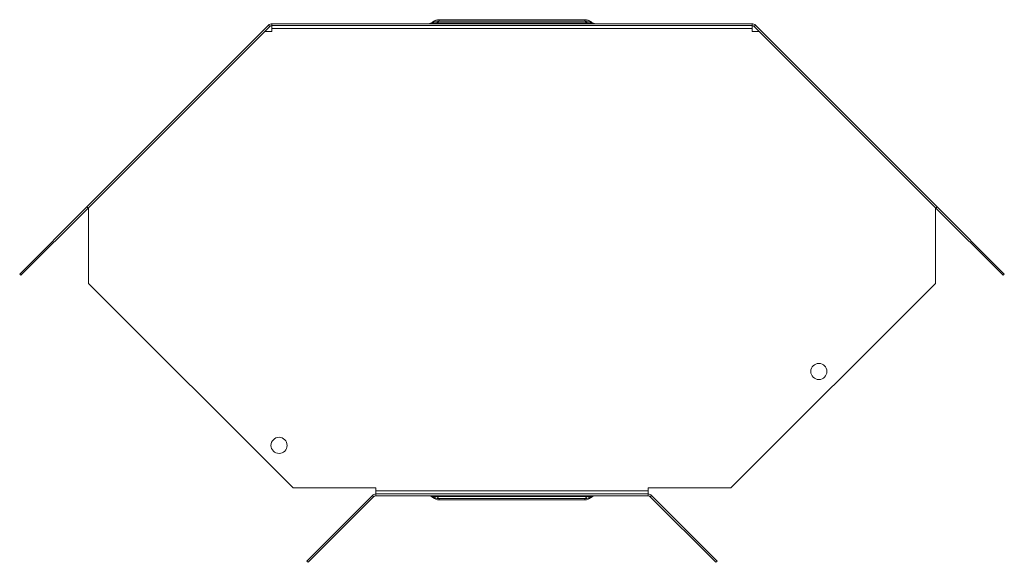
# Model space of a CAD drawing. Header units: millimetres. Extents: x -54 to 5795, y -1527 to 480.
# Tile 7 of 16: x 1472 to 1960, y -744 to -475. Entities that reach past the tile are written whole.
import ezdxf

# ---------------------------------------------------------------- set-up
doc = ezdxf.new("R2010")
doc.units = ezdxf.units.MM

msp = doc.modelspace()

# ---------------------------------------------------------------- linework, layer by layer
at = {"color": 7, "linetype": 'Continuous', "lineweight": 15}
for p, q in [((1505.63, -567.87), (1595.7, -477.8)), ((1596.34, -478.44), (1595.7, -477.8)), ((1597.4, -477.1), (1597.4, -478)), ((1597.4, -477.1), (1835.31, -477.1)), ((1597.4, -478), (1835.31, -478)), ((1597.4, -478), (1597.4, -479.5)), ((1753.69, -476.68), (1679.02, -476.68)), ((1752.64, -475.8), (1680.07, -475.8)), ((1752.35, -475.1), (1680.35, -475.1)), ((1835.31, -477.1), (1835.31, -478)), ((1835.31, -479.5), (1835.31, -478)), ((1836.37, -478.44), (1837, -477.8)), ((1837, -477.8), (1927.08, -567.87)), ((1506.27, -568.51), (1596.34, -478.44)), ((1597.4, -481), (1593.78, -481)), ((1597.4, -479.5), (1835.31, -479.5)), ((1597.4, -479.5), (1597.4, -481)), ((1835.31, -481), (1835.31, -479.5)), ((1838.93, -481), (1835.31, -481)), ((1836.37, -478.44), (1926.44, -568.51)), ((1472.35, -601.16), (1505.63, -567.87)), ((1472.99, -601.79), (1506.27, -568.51)), ((1505.63, -567.87), (1506.27, -568.51)), ((1506.53, -568.25), (1506.53, -605.88)), ((1926.18, -605.88), (1926.18, -568.25)), ((1927.08, -567.87), (1926.44, -568.51)), ((1959.72, -601.79), (1926.44, -568.51)), ((1960.36, -601.16), (1927.08, -567.87)), ((1472.35, -601.16), (1472.99, -601.79)), ((1960.36, -601.16), (1959.72, -601.79)), ((1506.53, -605.88), (1607.84, -707.2)), ((1824.87, -707.2), (1926.18, -605.88)), ((1607.84, -707.2), (1648.85, -707.2)), ((1648.85, -707.2), (1648.85, -708.7)), ((1783.85, -707.2), (1824.87, -707.2)), ((1783.85, -708.7), (1783.85, -707.2)), ((1614.63, -743.43), (1647.16, -710.9)), ((1615.26, -744.07), (1647.79, -711.54)), ((1647.16, -710.9), (1647.79, -711.54)), ((1783.85, -708.7), (1648.85, -708.7)), ((1648.85, -708.7), (1648.85, -710.2)), ((1648.85, -711.1), (1648.85, -710.2)), ((1783.85, -710.2), (1648.85, -710.2)), ((1783.85, -711.1), (1648.85, -711.1)), ((1679.02, -711.52), (1753.69, -711.52)), ((1680.07, -712.4), (1752.64, -712.4)), ((1783.85, -710.2), (1783.85, -708.7)), ((1783.85, -711.1), (1783.85, -710.2)), ((1785.55, -710.9), (1784.91, -711.54)), ((1817.45, -744.07), (1784.91, -711.54)), ((1818.08, -743.43), (1785.55, -710.9)), ((1680.35, -713.1), (1752.35, -713.1)), ((1614.63, -743.43), (1615.26, -744.07)), ((1818.08, -743.43), (1817.45, -744.07))]:
    msp.add_line(p, q, dxfattribs=at)
for centre in [(1868.45, -649.47), (1600.9, -686.11)]:
    msp.add_circle(centre, 4, dxfattribs=at)
for centre, radius, start, end in [((1597.4, -479.5), 2.4, 90, 135), ((1597.4, -479.5), 1.5, 90, 135), ((1674.73, -473.2), 3.9, 270, 309.1695), ((1675.01, -473.34), 3.76, 270.0566, 306.1241), ((1675.55, -473.49), 3.6, 270.0375, 294.9804), ((1678.2, -480.3), 3.72, 77.2194, 107.6312), ((1680.35, -480.1), 5, 90, 129.1695), ((1679.48, -480.17), 4.41, 82.3327, 120.6646), ((1752.35, -480.1), 5, 50.8305, 90), ((1753.23, -480.17), 4.41, 59.3354, 97.6673), ((1754.51, -480.3), 3.72, 72.3688, 102.7806), ((1757.7, -473.34), 3.76, 233.8759, 269.9434), ((1757.98, -473.2), 3.9, 230.8305, 270), ((1757.16, -473.49), 3.6, 245.0196, 269.9625), ((1835.31, -479.5), 2.4, 45, 90), ((1835.31, -479.5), 1.5, 45, 90), ((1648.85, -712.6), 2.4, 90, 135), ((1648.85, -712.6), 1.5, 90, 135), ((1674.73, -715), 3.9, 50.8305, 90), ((1675.01, -714.86), 3.76, 53.8759, 89.9434), ((1675.55, -714.7), 3.6, 65.0196, 89.9625), ((1678.2, -707.89), 3.72, 252.3688, 282.7806), ((1680.35, -708.1), 5, 230.8305, 270), ((1679.48, -708.03), 4.41, 239.3354, 277.6673), ((1752.35, -708.1), 5, 270, 309.1695), ((1753.23, -708.03), 4.41, 262.3327, 300.6646), ((1754.51, -707.89), 3.72, 257.2194, 287.6312), ((1757.7, -714.86), 3.76, 90.0566, 126.1241), ((1757.98, -715), 3.9, 90, 129.1695), ((1757.16, -714.7), 3.6, 90.0375, 114.9804), ((1783.85, -712.6), 2.4, 45, 90), ((1783.85, -712.6), 1.5, 45, 90)]:
    msp.add_arc(centre, radius, start, end, dxfattribs=at)
for points, knots in [([(1679.02, -476.68), (1678.59, -476.83), (1678.15, -476.93), (1677.26, -477.07), (1676.81, -477.1), (1676.35, -477.1)], [0, 0, 0, 0, 0.5, 0.5, 1, 1, 1, 1]), ([(1677.07, -476.76), (1676.96, -476.88), (1676.84, -476.96), (1676.6, -477.07), (1676.48, -477.1), (1676.35, -477.1)], [0, 0, 0, 0, 0.5, 0.5, 1, 1, 1, 1]), ([(1677.2, -476.22), (1677.2, -476.22), (1677.2, -476.23), (1677.21, -476.29), (1677.21, -476.32), (1677.23, -476.38)], [0, 0, 0, 0, 0.5, 0.5, 1, 1, 1, 1]), ([(1680.07, -475.8), (1679.93, -475.95), (1679.78, -476.1), (1679.43, -476.4), (1679.24, -476.54), (1679.02, -476.68)], [0, 0, 0, 0, 0.5, 0.5, 1, 1, 1, 1]), ([(1680.35, -475.1), (1680.35, -475.1), (1680.35, -475.11), (1680.33, -475.17), (1680.31, -475.22), (1680.24, -475.39), (1680.17, -475.57), (1680.07, -475.8)], [0, 0, 0, 0, 0.25, 0.25, 0.5, 0.5, 1, 1, 1, 1]), ([(1752.64, -475.8), (1752.54, -475.57), (1752.47, -475.39), (1752.4, -475.22), (1752.38, -475.17), (1752.36, -475.11), (1752.35, -475.1), (1752.35, -475.1)], [0, 0, 0, 0, 0.5, 0.5, 0.75, 0.75, 1, 1, 1, 1]), ([(1753.69, -476.68), (1753.47, -476.54), (1753.28, -476.4), (1752.93, -476.1), (1752.78, -475.95), (1752.64, -475.8)], [0, 0, 0, 0, 0.5, 0.5, 1, 1, 1, 1]), ([(1753.69, -476.68), (1754.11, -476.83), (1754.55, -476.93), (1755.45, -477.07), (1755.9, -477.1), (1756.35, -477.1)], [0, 0, 0, 0, 0.5, 0.5, 1, 1, 1, 1]), ([(1755.48, -476.38), (1755.49, -476.32), (1755.5, -476.29), (1755.51, -476.23), (1755.51, -476.22), (1755.51, -476.22)], [0, 0, 0, 0, 0.5, 0.5, 1, 1, 1, 1]), ([(1755.64, -476.76), (1755.75, -476.88), (1755.87, -476.96), (1756.11, -477.07), (1756.23, -477.1), (1756.35, -477.1)], [0, 0, 0, 0, 0.5, 0.5, 1, 1, 1, 1]), ([(1677.07, -711.44), (1676.96, -711.31), (1676.84, -711.23), (1676.6, -711.12), (1676.48, -711.1), (1676.35, -711.1)], [0, 0, 0, 0, 0.5, 0.5, 1, 1, 1, 1]), ([(1679.02, -711.52), (1678.59, -711.37), (1678.15, -711.27), (1677.26, -711.13), (1676.81, -711.1), (1676.35, -711.1)], [0, 0, 0, 0, 0.5, 0.5, 1, 1, 1, 1]), ([(1677.23, -711.82), (1677.21, -711.87), (1677.21, -711.91), (1677.2, -711.96), (1677.2, -711.97), (1677.2, -711.97)], [0, 0, 0, 0, 0.5, 0.5, 1, 1, 1, 1]), ([(1679.02, -711.52), (1679.24, -711.66), (1679.43, -711.8), (1679.78, -712.1), (1679.93, -712.25), (1680.07, -712.4)], [0, 0, 0, 0, 0.5, 0.5, 1, 1, 1, 1]), ([(1680.07, -712.4), (1680.17, -712.63), (1680.24, -712.8), (1680.31, -712.98), (1680.33, -713.02), (1680.35, -713.08), (1680.35, -713.1), (1680.35, -713.1)], [0, 0, 0, 0, 0.5, 0.5, 0.75, 0.75, 1, 1, 1, 1]), ([(1752.35, -713.1), (1752.35, -713.1), (1752.36, -713.08), (1752.38, -713.02), (1752.4, -712.98), (1752.47, -712.8), (1752.54, -712.63), (1752.64, -712.4)], [0, 0, 0, 0, 0.25, 0.25, 0.5, 0.5, 1, 1, 1, 1]), ([(1752.64, -712.4), (1752.78, -712.25), (1752.93, -712.1), (1753.28, -711.8), (1753.47, -711.66), (1753.69, -711.52)], [0, 0, 0, 0, 0.5, 0.5, 1, 1, 1, 1]), ([(1753.69, -711.52), (1754.11, -711.37), (1754.55, -711.27), (1755.45, -711.13), (1755.9, -711.1), (1756.35, -711.1)], [0, 0, 0, 0, 0.5, 0.5, 1, 1, 1, 1]), ([(1755.51, -711.97), (1755.51, -711.97), (1755.51, -711.96), (1755.5, -711.91), (1755.49, -711.87), (1755.48, -711.82)], [0, 0, 0, 0, 0.5, 0.5, 1, 1, 1, 1]), ([(1755.64, -711.44), (1755.75, -711.31), (1755.87, -711.23), (1756.11, -711.12), (1756.23, -711.1), (1756.35, -711.1)], [0, 0, 0, 0, 0.5, 0.5, 1, 1, 1, 1])]:
    msp.add_open_spline(points, degree=3, knots=knots, dxfattribs=at)
for points in [[(1677.23, -476.38), (1677.2, -476.51), (1677.14, -476.64), (1677.07, -476.76)], [(1755.64, -476.76), (1755.56, -476.64), (1755.51, -476.51), (1755.48, -476.38)], [(1677.07, -711.44), (1677.14, -711.56), (1677.2, -711.69), (1677.23, -711.82)], [(1755.48, -711.82), (1755.51, -711.69), (1755.56, -711.56), (1755.64, -711.44)]]:
    msp.add_open_spline(points, degree=3, dxfattribs=at)

doc.saveas('drawing.dxf')
